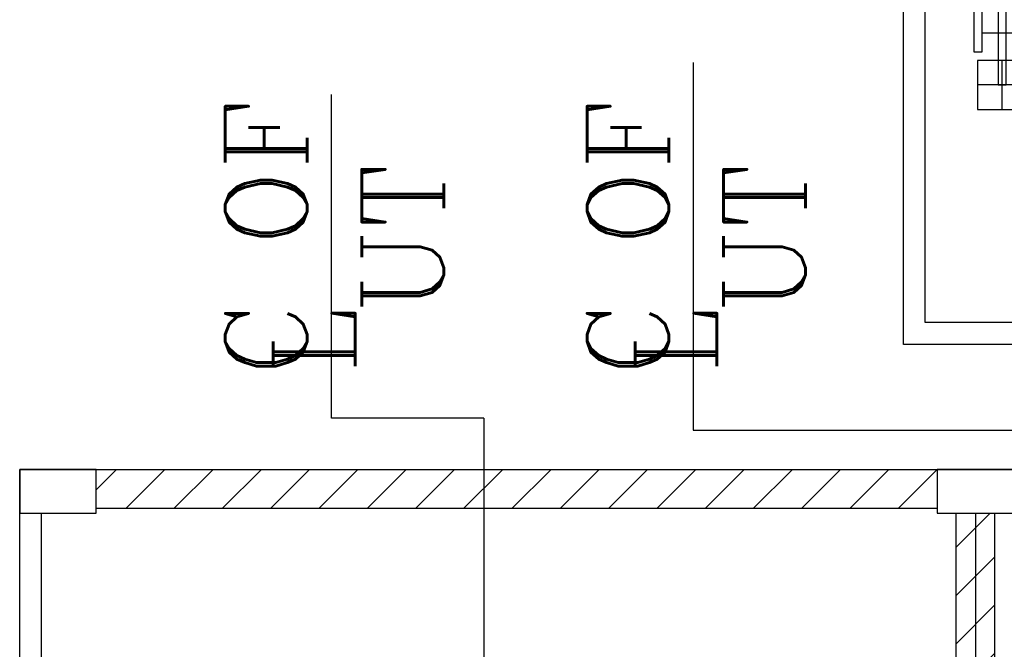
# Model space of a CAD drawing. Extents: x 18893 to 3351893, y -610358 to 406739.
# Tile 218 of 256: x 2131885 to 2140899, y 46045 to 51808. Entities that reach past the tile are written whole.
import ezdxf
from ezdxf.enums import TextEntityAlignment as Align

# ---------------------------------------------------------------- set-up
doc = ezdxf.new("R2010")
doc.units = 0
doc.header["$LTSCALE"] = 800
doc.header["$MEASUREMENT"] = 0
doc.linetypes.add('CENTER2', pattern=[1.125, 0.75, -0.125, 0.125, -0.125])
doc.linetypes.add('CONTINOUS', pattern=[0])
doc.layers.add('KEY PLAN', color=251, linetype='CONTINUOUS')
doc.styles.add('ROMANC', font='romanc')

# ---------------------------------------------------------------- blocks, each defined once
blk = doc.blocks.new('UTCOMBINE')
at = {"layer": 'KEY PLAN'}
h = blk.add_hatch(dxfattribs=at)
h.set_pattern_fill('ANSI31', color=256, scale=2500, style=0)
h.paths.add_polyline_path([(-713200.4, 41378.1), (-721600.6, 41378.1), (-721600.6, 41023.1), (-713200.4, 41023.1)])
h.paths.add_polyline_path([(-721600.6, 41378.1), (-726404.5, 41378.1), (-726404.5, 41023.1), (-721600.6, 41023.1)])
h.paths.add_polyline_path([(-704800.1, 41378.1), (-712500.4, 41378.1), (-712500.4, 41023.1), (-704800.1, 41023.1)])
h.paths.add_polyline_path([(-712850.4, 53178.3), (-713027.9, 53178.3), (-713027.9, 41423.1), (-712850.4, 41423.1)])
h.paths.add_polyline_path([(-712672.9, 53178.3), (-712850.4, 53178.3), (-712850.4, 41423.1), (-712672.9, 41423.1)])
for p, q in [((-712850.4, 41423.1, 0), (-712850.4, 53578.3, 0)), ((-704100.1, 53578.3, 0), (-704100.1, 41023.1, 0)), ((-704300.1, 53378.3, 0), (-704300.1, 41423.1, 0)), ((-713027.9, 53178.3, 0), (-713027.9, 41423.1, 0)), ((-712672.9, 53178.3, 0), (-712672.9, 41423.1, 0)), ((-708350.5, 41696.7, 0), (-708350.5, 53128.3, 0)), ((-704800.1, 41378.1, 0), (-712500.4, 41378.1, 0)), ((-704100.1, 41023.1, 0), (-727104.5, 41023.1, 0))]:
    blk.add_line(p, q, dxfattribs=at)
at = {"layer": 'KEY PLAN', "elevation": 0}
for points in [[(-712500.4, 41423.1), (-713200.4, 41423.1), (-713200.4, 41023.1), (-712500.4, 41023.1)], [(-704100.1, 41423.1), (-704800.1, 41423.1), (-704800.1, 41023.1), (-704100.1, 41023.1)]]:
    blk.add_lwpolyline(points, close=True, dxfattribs=at)
blk = doc.blocks.new('GT-3')
at = {"layer": 'KEY PLAN'}
for p, q in [((11505.8, 3200), (11505.8, 2750)), ((11280.8, 2975), (11730.8, 2975))]:
    blk.add_line(p, q, dxfattribs=at)
at = {"layer": 'KEY PLAN', "linetype": 'Continuous'}
for p, q in [((6316, 2500), (11690, 2500)), ((11690, 2500), (11690, 2100))]:
    blk.add_line(p, q, dxfattribs=at)
at = {"layer": 'KEY PLAN'}
blk.add_lwpolyline([(11280.8, 2750), (11730.8, 2750), (11730.8, 3200), (11280.8, 3200)], close=True, dxfattribs=at)
at = {"layer": 'KEY PLAN', "flags": 128}
blk.add_lwpolyline([(11543.3, 2975), (11468.3, 2975), (11468.3, 1625), (11543.3, 1625), (11543.3, 2975)], dxfattribs=at)
at = {"layer": 'KEY PLAN', "linetype": 'Continuous', "flags": 128}
blk.add_lwpolyline([(11765, 1929.1), (11765, 2670.9), (11690, 2670.9), (11690, 1929.1)], close=True, dxfattribs=at)
blk = doc.blocks.new('GT')
at = {"layer": 'KEY PLAN'}
for p, q in [((219066, 9212), (236751, 9212)), ((236751, 9212), (236751, -1838))]:
    blk.add_line(p, q, dxfattribs=at)
blk.add_lwpolyline([(219266, -1638), (219266, 9012), (236551, 9012), (236551, -1638)], dxfattribs=at)
blk.add_blockref('GT-3', (224341, 3862), dxfattribs=at)

msp = doc.modelspace()

# ---------------------------------------------------------------- linework, layer by layer
at = {"layer": 'KEY PLAN', "linetype": 'CENTER2', "ltscale": 2500}
for p, q in [((2138050.71, 51415.42), (2138050.71, 48051.98)), ((2134738.87, 48161.84, 0), (2134738.87, 51122.34, 0)), ((2136135.22, 48161.84, 0), (2134738.87, 48161.84, 0)), ((2136135.22, 48161.84, 0), (2136135.22, 47016.9, 0)), ((2138050.71, 48051.98), (2145134.97, 48051.98, 0))]:
    msp.add_line(p, q, dxfattribs=at)

# ---------------------------------------------------------------- block references
at = {"layer": 'KEY PLAN', "linetype": 'CENTER2', "ltscale": 2, "rotation": 180}
msp.add_blockref('GT', (2376726.01, 58047.31), dxfattribs=at)
at = {"layer": 'KEY PLAN', "rotation": 180}
msp.add_blockref('UTCOMBINE', (1427784.7, 88713.58, 0), dxfattribs=at)

# ---------------------------------------------------------------- texts
at = {"layer": 'KEY PLAN', "linetype": 'Continuous', "style": 'ROMANC'}
for p in [(2134581.58, 48863.09, 0), (2137893.42, 48863.09)]:
    msp.add_text('L', height=750, rotation=90, dxfattribs=at).set_placement(p, align=Align.MIDDLE)
at = {"layer": 'KEY PLAN', "linetype": 'CONTINOUS', "lineweight": 15, "char_height": 750, "width": 3908.598, "attachment_point": 2, "rotation": 90, "style": 'ROMANC'}
for insert in [(2133766.66, 49810.01, 0), (2137078.49, 49810.01)]:
    msp.add_mtext('C OF UT', dxfattribs=dict(at, insert=insert))

doc.saveas('drawing.dxf')
